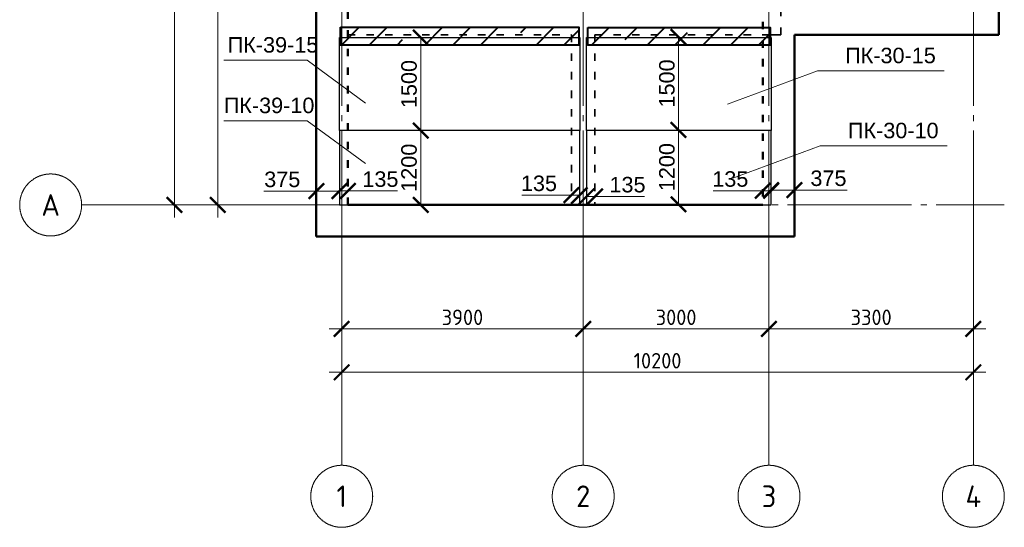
# Model space of a CAD drawing. Header units: millimetres. Extents: x -2096172177 to 2055029645, y -728784453 to 1899906214.
# Tile 79 of 109: x 3657062 to 3672962, y 1820283 to 1828471. Entities that reach past the tile are written whole.
import ezdxf
from ezdxf.enums import TextEntityAlignment as Align

# ---------------------------------------------------------------- set-up
doc = ezdxf.new("R2010")
doc.units = ezdxf.units.MM
doc.linetypes.add('ACAD_ISO03W100', pattern=[30, 12, -18])
doc.linetypes.add('DASHDOT_axis', pattern=[24, 20, -1.5, 1, -1.5])
for name, color, linetype, lineweight in [('Внутренние стены', 3, 'Continuous', 35), ('Монолитные участки', 6, 'Continuous', 40), ('Наружные стены', 1, 'Continuous', 50), ('Плиты', 5, 'Continuous', 30), ('Размеры плит', 202, 'Continuous', 18), ('Толщины привязок', 130, 'Continuous', 18)]:
    doc.layers.add(name, color=color, linetype=linetype, lineweight=lineweight)
doc.styles.add('GOST-2.304_Type-B', font='GOST Common.ttf')
doc.styles.add('стиль для стен', font='arial.ttf')
doc.dimstyles.new('SPDS_units-mm', dxfattribs={"dimtxt": 2.5, "dimasz": 2.5, "dimexe": 1.25, "dimexo": 0.625, "dimtad": 1, "dimdec": 0, "dimtxsty": 'GOST-2.304_Type-B', "dimblk": 'ARCHTICK', "dimcen": 2.5, "dimdle": 2, "dimaunit": 1, "dimadec": 1, "dimazin": 2, "dimtfac": 1, "dimtdec": 0, "dimtmove": 1, "dimatfit": 3, "dimfxl": 1, "dimtfill": 1, "dimlwd": -1, "dimlwe": -1, "dimarcsym": 0})
doc.dimstyles.new('размеры плит', dxfattribs={"dimtxt": 2.5, "dimasz": 2.5, "dimexe": 1.25, "dimexo": 0.625, "dimtad": 1, "dimtxsty": 'стиль для стен', "dimblk": 'ARCHTICK', "dimcen": 2.5, "dimse1": 1, "dimse2": 1, "dimclrt": 3, "dimadec": 0, "dimazin": 0, "dimtfac": 1, "dimtmove": 0, "dimatfit": 3, "dimldrblk": 'CLOSEDBLANK', "dimfxl": 0, "dimarcsym": 0})

# ---------------------------------------------------------------- blocks, each defined once
blk = doc.blocks.new('_ArchTick')
at = {"color": 0, "linetype": 'ByBlock', "const_width": 0.15}
blk.add_lwpolyline([(-0.5, -0.5), (0.5, 0.5)], dxfattribs=at)
blk = doc.blocks.new('*D599')
at = {"color": 0, "linetype": 'Continuous', "transparency": 16777216}
for p, q in [((1831390, 925405), (1841990, 925405)), ((1831590, 925467), (1831590, 925530)), ((1841790, 925467), (1841790, 925530))]:
    blk.add_line(p, q, dxfattribs=at)
at = {"layer": 'Defpoints', "color": 0, "linetype": 'DASHDOT_axis', "transparency": 16777216}
for p in [(1831590, 925405), (1841790, 925405), (1841790, 925405)]:
    blk.add_point(p, dxfattribs=at)
at = {"color": 0, "linetype": 'DASHDOT_axis', "transparency": 16777216, "xscale": 250, "yscale": 250, "zscale": 250, "rotation": 180}
blk.add_blockref('_ArchTick', (1831590, 925405), dxfattribs=at)
at = {"color": 0, "linetype": 'DASHDOT_axis', "transparency": 16777216, "xscale": 250, "yscale": 250, "zscale": 250}
blk.add_blockref('_ArchTick', (1841790, 925405), dxfattribs=at)
at = {"color": 0, "linetype": 'DASHDOT_axis', "transparency": 16777216, "insert": (1836690, 925592), "char_height": 250, "attachment_point": 5, "style": 'GOST-2.304_Type-B', "bg_fill": 3, "box_fill_scale": 1.1, "bg_fill_color": 256, "bg_fill_true_color": 13158600, "bg_fill_transparency": 0}
blk.add_mtext('10200', dxfattribs=at)
blk = doc.blocks.new('*D600')
at = {"color": 0, "linetype": 'Continuous', "transparency": 16777216}
for p, q in [((1831590, 926167), (1831590, 926230)), ((1835490, 926167), (1835490, 926230)), ((1835690, 926105), (1831390, 926105))]:
    blk.add_line(p, q, dxfattribs=at)
at = {"layer": 'Defpoints', "color": 0, "linetype": 'DASHDOT_axis', "transparency": 16777216}
for p in [(1831590, 926105), (1831590, 926105), (1835490, 926105)]:
    blk.add_point(p, dxfattribs=at)
at = {"color": 0, "linetype": 'DASHDOT_axis', "transparency": 16777216, "xscale": 250, "yscale": 250, "zscale": 250, "rotation": 180}
blk.add_blockref('_ArchTick', (1831590, 926105), dxfattribs=at)
at = {"color": 0, "linetype": 'DASHDOT_axis', "transparency": 16777216, "xscale": 250, "yscale": 250, "zscale": 250}
blk.add_blockref('_ArchTick', (1835490, 926105), dxfattribs=at)
at = {"color": 0, "linetype": 'DASHDOT_axis', "transparency": 16777216, "insert": (1833540, 926292), "char_height": 250, "attachment_point": 5, "style": 'GOST-2.304_Type-B', "bg_fill": 3, "box_fill_scale": 1.1, "bg_fill_color": 256, "bg_fill_true_color": 13158600, "bg_fill_transparency": 0}
blk.add_mtext('3900', dxfattribs=at)
blk = doc.blocks.new('*D601')
at = {"color": 0, "linetype": 'Continuous', "transparency": 16777216}
for p, q in [((1835490, 926167), (1835490, 926230)), ((1838490, 926167), (1838490, 926230)), ((1838690, 926105), (1835290, 926105))]:
    blk.add_line(p, q, dxfattribs=at)
at = {"layer": 'Defpoints', "color": 0, "linetype": 'DASHDOT_axis', "transparency": 16777216}
for p in [(1835490, 926105), (1835490, 926105), (1838490, 926105)]:
    blk.add_point(p, dxfattribs=at)
at = {"color": 0, "linetype": 'DASHDOT_axis', "transparency": 16777216, "xscale": 250, "yscale": 250, "zscale": 250, "rotation": 180}
blk.add_blockref('_ArchTick', (1835490, 926105), dxfattribs=at)
at = {"color": 0, "linetype": 'DASHDOT_axis', "transparency": 16777216, "xscale": 250, "yscale": 250, "zscale": 250}
blk.add_blockref('_ArchTick', (1838490, 926105), dxfattribs=at)
at = {"color": 0, "linetype": 'DASHDOT_axis', "transparency": 16777216, "insert": (1836990, 926292), "char_height": 250, "attachment_point": 5, "style": 'GOST-2.304_Type-B', "bg_fill": 3, "box_fill_scale": 1.1, "bg_fill_color": 256, "bg_fill_true_color": 13158600, "bg_fill_transparency": 0}
blk.add_mtext('3000', dxfattribs=at)
blk = doc.blocks.new('*D602')
at = {"color": 0, "linetype": 'Continuous', "transparency": 16777216}
for p, q in [((1838490, 926167), (1838490, 926230)), ((1841790, 926167), (1841790, 926230)), ((1841990, 926105), (1838290, 926105))]:
    blk.add_line(p, q, dxfattribs=at)
at = {"layer": 'Defpoints', "color": 0, "linetype": 'DASHDOT_axis', "transparency": 16777216}
for p in [(1838490, 926105), (1838490, 926105), (1841790, 926105)]:
    blk.add_point(p, dxfattribs=at)
at = {"color": 0, "linetype": 'DASHDOT_axis', "transparency": 16777216, "xscale": 250, "yscale": 250, "zscale": 250, "rotation": 180}
blk.add_blockref('_ArchTick', (1838490, 926105), dxfattribs=at)
at = {"color": 0, "linetype": 'DASHDOT_axis', "transparency": 16777216, "xscale": 250, "yscale": 250, "zscale": 250}
blk.add_blockref('_ArchTick', (1841790, 926105), dxfattribs=at)
at = {"color": 0, "linetype": 'DASHDOT_axis', "transparency": 16777216, "insert": (1840140, 926292), "char_height": 250, "attachment_point": 5, "style": 'GOST-2.304_Type-B', "bg_fill": 3, "box_fill_scale": 1.1, "bg_fill_color": 256, "bg_fill_true_color": 13158600, "bg_fill_transparency": 0}
blk.add_mtext('3300', dxfattribs=at)
blk = doc.blocks.new('*D608')
at = {"layer": 'Defpoints', "color": 0, "transparency": 16777216}
for p in [(1832880, 930805), (1832866, 929305), (1832880, 929305)]:
    blk.add_point(p, dxfattribs=at)
at = {"layer": 'Размеры плит', "color": 0, "lineweight": -2, "transparency": 16777216}
blk.add_line((1832866, 930805), (1832866, 929305), dxfattribs=at)
at = {"layer": 'Размеры плит', "color": 0, "lineweight": -2, "transparency": 16777216, "xscale": 250, "yscale": 250, "zscale": 250}
for p, rotation in [((1832866, 930805), 90), ((1832866, 929305), 270)]:
    blk.add_blockref('_ArchTick', p, dxfattribs=dict(at, rotation=rotation))
at = {"layer": 'Размеры плит', "color": 3, "transparency": 16777216, "insert": (1832678, 930055), "char_height": 250, "attachment_point": 5, "rotation": 90, "style": 'стиль для стен'}
blk.add_mtext('1500', dxfattribs=at)
blk = doc.blocks.new('_ClosedBlank')
at = {"color": 0, "linetype": 'ByBlock', "lineweight": -2}
for p, q in [((-1, 0.2), (0, 0)), ((-1, 0.2), (-1, -0.2)), ((0, 0), (-1, -0.2))]:
    blk.add_line(p, q, dxfattribs=at)
blk = doc.blocks.new('*D609')
at = {"layer": 'Defpoints', "color": 0, "transparency": 16777216}
for p in [(1832866, 929305), (1832866, 928105), (1832866, 928105)]:
    blk.add_point(p, dxfattribs=at)
at = {"layer": 'Размеры плит', "color": 0, "lineweight": -2, "transparency": 16777216}
blk.add_line((1832866, 929305), (1832866, 928105), dxfattribs=at)
at = {"layer": 'Размеры плит', "color": 0, "lineweight": -2, "transparency": 16777216, "xscale": 250, "yscale": 250, "zscale": 250}
for p, rotation in [((1832866, 929305), 90), ((1832866, 928105), 270)]:
    blk.add_blockref('_ArchTick', p, dxfattribs=dict(at, rotation=rotation))
at = {"layer": 'Размеры плит', "color": 3, "transparency": 16777216, "insert": (1832678, 928705), "char_height": 250, "attachment_point": 5, "rotation": 90, "style": 'стиль для стен'}
blk.add_mtext('1200', dxfattribs=at)
blk = doc.blocks.new('*D610')
at = {"layer": 'Defpoints', "color": 0, "transparency": 16777216}
for p in [(1837044, 930815), (1837029, 929315), (1837044, 929315)]:
    blk.add_point(p, dxfattribs=at)
at = {"layer": 'Размеры плит', "color": 0, "lineweight": -2, "transparency": 16777216}
blk.add_line((1837029, 930815), (1837029, 929315), dxfattribs=at)
at = {"layer": 'Размеры плит', "color": 0, "lineweight": -2, "transparency": 16777216, "xscale": 250, "yscale": 250, "zscale": 250}
for p, rotation in [((1837029, 930815), 90), ((1837029, 929315), 270)]:
    blk.add_blockref('_ArchTick', p, dxfattribs=dict(at, rotation=rotation))
at = {"layer": 'Размеры плит', "color": 3, "transparency": 16777216, "insert": (1836842, 930065), "char_height": 250, "attachment_point": 5, "rotation": 90, "style": 'стиль для стен'}
blk.add_mtext('1500', dxfattribs=at)
blk = doc.blocks.new('*D611')
at = {"layer": 'Defpoints', "color": 0, "transparency": 16777216}
for p in [(1837029, 929315), (1837029, 928115), (1837029, 928115)]:
    blk.add_point(p, dxfattribs=at)
at = {"layer": 'Размеры плит', "color": 0, "lineweight": -2, "transparency": 16777216}
blk.add_line((1837029, 929315), (1837029, 928115), dxfattribs=at)
at = {"layer": 'Размеры плит', "color": 0, "lineweight": -2, "transparency": 16777216, "xscale": 250, "yscale": 250, "zscale": 250}
for p, rotation in [((1837029, 929315), 90), ((1837029, 928115), 270)]:
    blk.add_blockref('_ArchTick', p, dxfattribs=dict(at, rotation=rotation))
at = {"layer": 'Размеры плит', "color": 3, "transparency": 16777216, "insert": (1836842, 928715), "char_height": 250, "attachment_point": 5, "rotation": 90, "style": 'стиль для стен'}
blk.add_mtext('1200', dxfattribs=at)
blk = doc.blocks.new('*D619')
at = {"layer": 'Defpoints', "color": 0, "transparency": 16777216}
for p in [(1838390, 928334), (1838525, 928317), (1838390, 928227)]:
    blk.add_point(p, dxfattribs=at)
at = {"layer": 'Размеры плит', "color": 0, "lineweight": -2, "transparency": 16777216}
for p, q in [((1838390, 928334), (1837590, 928334)), ((1838525, 928334), (1838390, 928334))]:
    blk.add_line(p, q, dxfattribs=at)
at = {"layer": 'Размеры плит', "color": 0, "lineweight": -2, "transparency": 16777216, "xscale": 250, "yscale": 250, "zscale": 250, "rotation": 180}
blk.add_blockref('_ArchTick', (1838390, 928334), dxfattribs=at)
at = {"layer": 'Размеры плит', "color": 0, "lineweight": -2, "transparency": 16777216, "xscale": 250, "yscale": 250, "zscale": 250}
blk.add_blockref('_ArchTick', (1838525, 928334), dxfattribs=at)
at = {"layer": 'Размеры плит', "color": 3, "transparency": 16777216, "insert": (1837865, 928522), "char_height": 250, "attachment_point": 5, "style": 'стиль для стен'}
blk.add_mtext('135', dxfattribs=at)
blk = doc.blocks.new('*D620')
at = {"layer": 'Defpoints', "color": 0, "transparency": 16777216}
for p in [(1838525, 928334), (1838900, 928346), (1838900, 928334)]:
    blk.add_point(p, dxfattribs=at)
at = {"layer": 'Размеры плит', "color": 0, "lineweight": -2, "transparency": 16777216}
for p, q in [((1838525, 928346), (1838900, 928346)), ((1838900, 928346), (1839750, 928346))]:
    blk.add_line(p, q, dxfattribs=at)
at = {"layer": 'Размеры плит', "color": 0, "lineweight": -2, "transparency": 16777216, "xscale": 250, "yscale": 250, "zscale": 250, "rotation": 180}
blk.add_blockref('_ArchTick', (1838525, 928346), dxfattribs=at)
at = {"layer": 'Размеры плит', "color": 0, "lineweight": -2, "transparency": 16777216, "xscale": 250, "yscale": 250, "zscale": 250}
blk.add_blockref('_ArchTick', (1838900, 928346), dxfattribs=at)
at = {"layer": 'Размеры плит', "color": 3, "transparency": 16777216, "insert": (1839450, 928534), "char_height": 250, "attachment_point": 5, "style": 'стиль для стен'}
blk.add_mtext('375', dxfattribs=at)
blk = doc.blocks.new('*D623')
at = {"layer": 'Defpoints', "color": 0, "transparency": 16777216}
for p in [(1831690, 928332), (1831555, 928146), (1831690, 928189)]:
    blk.add_point(p, dxfattribs=at)
at = {"layer": 'Размеры плит', "color": 0, "lineweight": -2, "transparency": 16777216}
for p, q in [((1831555, 928332), (1831690, 928332)), ((1831690, 928332), (1832490, 928332))]:
    blk.add_line(p, q, dxfattribs=at)
at = {"layer": 'Размеры плит', "color": 0, "lineweight": -2, "transparency": 16777216, "xscale": 250, "yscale": 250, "zscale": 250, "rotation": 180}
blk.add_blockref('_ArchTick', (1831555, 928332), dxfattribs=at)
at = {"layer": 'Размеры плит', "color": 0, "lineweight": -2, "transparency": 16777216, "xscale": 250, "yscale": 250, "zscale": 250}
blk.add_blockref('_ArchTick', (1831690, 928332), dxfattribs=at)
at = {"layer": 'Размеры плит', "color": 3, "transparency": 16777216, "insert": (1832215, 928520), "char_height": 250, "attachment_point": 5, "style": 'стиль для стен'}
blk.add_mtext('135', dxfattribs=at)
blk = doc.blocks.new('*D624')
at = {"layer": 'Defpoints', "color": 0, "transparency": 16777216}
for p in [(1831180, 928332), (1831180, 928328), (1831555, 928332)]:
    blk.add_point(p, dxfattribs=at)
at = {"layer": 'Размеры плит', "color": 0, "lineweight": -2, "transparency": 16777216}
for p, q in [((1831180, 928328), (1830330, 928328)), ((1831555, 928328), (1831180, 928328))]:
    blk.add_line(p, q, dxfattribs=at)
at = {"layer": 'Размеры плит', "color": 0, "lineweight": -2, "transparency": 16777216, "xscale": 250, "yscale": 250, "zscale": 250, "rotation": 180}
blk.add_blockref('_ArchTick', (1831180, 928328), dxfattribs=at)
at = {"layer": 'Размеры плит', "color": 0, "lineweight": -2, "transparency": 16777216, "xscale": 250, "yscale": 250, "zscale": 250}
blk.add_blockref('_ArchTick', (1831555, 928328), dxfattribs=at)
at = {"layer": 'Размеры плит', "color": 3, "transparency": 16777216, "insert": (1830630, 928516), "char_height": 250, "attachment_point": 5, "style": 'стиль для стен'}
blk.add_mtext('375', dxfattribs=at)
blk = doc.blocks.new('*D625')
at = {"layer": 'Defpoints', "color": 0, "transparency": 16777216}
for p in [(1835545, 928328), (1835680, 928256), (1835680, 928243)]:
    blk.add_point(p, dxfattribs=at)
at = {"layer": 'Размеры плит', "color": 0, "lineweight": -2, "transparency": 16777216}
for p, q in [((1835545, 928243), (1835680, 928243)), ((1835680, 928243), (1836480, 928243))]:
    blk.add_line(p, q, dxfattribs=at)
at = {"layer": 'Размеры плит', "color": 0, "lineweight": -2, "transparency": 16777216, "xscale": 250, "yscale": 250, "zscale": 250, "rotation": 180}
blk.add_blockref('_ArchTick', (1835545, 928243), dxfattribs=at)
at = {"layer": 'Размеры плит', "color": 0, "lineweight": -2, "transparency": 16777216, "xscale": 250, "yscale": 250, "zscale": 250}
blk.add_blockref('_ArchTick', (1835680, 928243), dxfattribs=at)
at = {"layer": 'Размеры плит', "color": 3, "transparency": 16777216, "insert": (1836205, 928431), "char_height": 250, "attachment_point": 5, "style": 'стиль для стен'}
blk.add_mtext('135', dxfattribs=at)
blk = doc.blocks.new('*D626')
at = {"layer": 'Defpoints', "color": 0, "transparency": 16777216}
for p in [(1835300, 928265), (1835300, 928223), (1835435, 928223)]:
    blk.add_point(p, dxfattribs=at)
at = {"layer": 'Размеры плит', "color": 0, "lineweight": -2, "transparency": 16777216}
for p, q in [((1835300, 928265), (1834500, 928265)), ((1835435, 928265), (1835300, 928265))]:
    blk.add_line(p, q, dxfattribs=at)
at = {"layer": 'Размеры плит', "color": 0, "lineweight": -2, "transparency": 16777216, "xscale": 250, "yscale": 250, "zscale": 250, "rotation": 180}
blk.add_blockref('_ArchTick', (1835300, 928265), dxfattribs=at)
at = {"layer": 'Размеры плит', "color": 0, "lineweight": -2, "transparency": 16777216, "xscale": 250, "yscale": 250, "zscale": 250}
blk.add_blockref('_ArchTick', (1835435, 928265), dxfattribs=at)
at = {"layer": 'Размеры плит', "color": 3, "transparency": 16777216, "insert": (1834775, 928452), "char_height": 250, "attachment_point": 5, "style": 'стиль для стен'}
blk.add_mtext('135', dxfattribs=at)
blk = doc.blocks.new('Фасад (на основе 1 эт)')
at = {"layer": 'Монолитные участки'}
h = blk.add_hatch(dxfattribs=at)
h.set_pattern_fill('ANSI35', color=256, scale=100)
h.set_pattern_definition([(45, (1804219.9, 919686.6), (-449.013, 449.013), []), (45, (1804668.9, 919686.6), (-449.013, 449.013), [793.75, -158.75, 0, -158.75])])
h.paths.add_polyline_path([(1835392.562, 940224.679), (1831607.506, 940224.679), (1831607.506, 939919.839), (1835392.562, 939919.839)])
h.paths.add_polyline_path([(1841813.957, 940224.641), (1840548.678, 940226.989), (1839634.948, 941423.988), (1837857.083, 941424.679), (1836813.401, 940224.679), (1835578.928, 940224.679), (1835578.928, 939888.695), (1841813.957, 939888.695)])
h.paths.add_polyline_path([(1837399.91, 936149.504), (1835559.91, 936149.504), (1835559.91, 931239.679), (1837399.91, 931239.679), (1837399.91, 931763.211, -0.23437072), (1837387.334, 931788.565, -0.23437072), (1837399.91, 931813.919)])
h.paths.add_polyline_path([(1841809.91, 936149.504), (1841569.91, 936149.504), (1841569.91, 936149.504), (1841299.91, 936149.504), (1838559.91, 936149.504), (1838559.91, 935909.504), (1841809.91, 935909.504)])
h.paths.add_polyline_path([(1835365.686, 933327.547), (1831626.345, 933327.547), (1831626.345, 933040.699), (1835365.686, 933040.699)])
h.paths.add_polyline_path([(1835420.074, 930970.466), (1831570.551, 930970.462), (1831569.91, 930684.764), (1835420.074, 930684.679)])
h.paths.add_polyline_path([(1838508.31, 930966.898), (1835562.787, 930966.894), (1835562.146, 930681.196), (1838508.31, 930681.111)])
at = {"linetype": 'DASHDOT_axis'}
for p, q in [((1828889.91, 927904.679), (1828889.91, 941504.679)), ((1829589.91, 940304.679), (1829589.91, 930904.679)), ((1829589.91, 931304.679), (1829589.91, 927904.679)), ((1828389.91, 928104.679), (1827389.91, 928104.679)), ((1831589.91, 928104.679), (1828389.91, 928104.679)), ((1828827.41, 928104.679), (1828764.91, 928104.679)), ((1829527.41, 928104.679), (1829464.91, 928104.679)), ((1831589.91, 928104.679), (1831589.91, 924904.679)), ((1835489.91, 928104.679), (1835489.91, 924904.679)), ((1838489.91, 928104.679), (1838489.91, 924904.679)), ((1841789.91, 928104.679), (1841789.91, 924904.679)), ((1841789.91, 928104.679), (1842289.91, 928104.679)), ((1831589.91, 924904.679), (1831589.91, 923904.679)), ((1835489.91, 924904.679), (1835489.91, 923904.679)), ((1838489.91, 924904.679), (1838489.91, 923904.679)), ((1841789.91, 924904.679), (1841789.91, 923904.679))]:
    blk.add_line(p, q, dxfattribs=at)
at = {"linetype": 'DASHDOT_axis', "lineweight": 20, "ltscale": 100}
for p, q in [((1831589.91, 941304.679), (1831589.91, 928104.679)), ((1835489.91, 941304.679), (1835489.91, 928104.679)), ((1838489.91, 941304.679), (1838489.91, 928104.679)), ((1841789.91, 941304.679), (1841789.91, 928104.679))]:
    blk.add_line(p, q, dxfattribs=at)
at = {"linetype": 'DASHDOT_axis', "lineweight": 15, "ltscale": 100}
blk.add_line((1831589.91, 928104.679), (1841789.91, 928104.679), dxfattribs=at)
at = {"linetype": 'DASHDOT_axis'}
for centre in [(1826889.91, 928104.679), (1831589.91, 923404.679), (1835489.91, 923404.679), (1838489.91, 923404.679), (1841789.91, 923404.679)]:
    blk.add_circle(centre, 500, dxfattribs=at)
at = {"layer": 'Внутренние стены', "linetype": 'ACAD_ISO03W100', "ltscale": 10}
for p, q in [((1838679.917, 930849.685), (1838679.77, 936027.872)), ((1831689.91, 930849.679), (1835299.91, 930849.679)), ((1835299.91, 930849.679), (1835299.91, 928104.679)), ((1835679.91, 930849.679), (1835679.91, 928104.679)), ((1835679.91, 930849.679), (1838489.91, 930849.679))]:
    blk.add_line(p, q, dxfattribs=at)
at = {"layer": 'Внутренние стены'}
for p, q in [((1838489.91, 930849.679), (1838679.91, 930849.679)), ((1835299.91, 928104.679), (1835679.91, 928104.679))]:
    blk.add_line(p, q, dxfattribs=at)
at = {"layer": 'Монолитные участки'}
for points in [[(1831570.551, 930970.462), (1835420.074, 930970.466), (1835420.074, 930684.679), (1831569.91, 930684.764)], [(1835562.787, 930966.894), (1838508.31, 930966.898), (1838508.31, 930681.111), (1835562.146, 930681.196)]]:
    blk.add_lwpolyline(points, close=True, dxfattribs=at)
at = {"layer": 'Наружные стены'}
for p, q in [((1831179.91, 927594.679), (1831179.91, 940614.679)), ((1842199.91, 940614.679), (1842199.91, 930849.679)), ((1842199.91, 930849.679), (1838899.91, 930849.679)), ((1838899.91, 930849.679), (1838899.91, 927594.679)), ((1838389.91, 928104.679), (1831689.91, 928104.679)), ((1838899.91, 927594.679), (1831179.91, 927594.679))]:
    blk.add_line(p, q, dxfattribs=at)
at = {"layer": 'Наружные стены', "linetype": 'ACAD_ISO03W100', "ltscale": 10}
for p, q in [((1831689.91, 928104.679), (1831689.91, 940104.679)), ((1838389.91, 931359.679), (1838389.91, 928104.679))]:
    blk.add_line(p, q, dxfattribs=at)
at = {"layer": 'Плиты'}
for points in [[(1831554.91, 930804.679), (1835434.91, 930804.679), (1835434.91, 929304.679), (1831554.91, 929304.679)], [(1835544.91, 930804.679), (1838524.91, 930804.679), (1838524.91, 929304.679), (1835544.91, 929304.679)], [(1831554.91, 928104.679), (1835434.91, 928104.679), (1835434.91, 929304.679), (1831554.91, 929304.679)], [(1838524.91, 929304.679), (1835544.91, 929304.679), (1835544.91, 928104.679), (1838524.91, 928104.679)]]:
    blk.add_lwpolyline(points, close=True, dxfattribs=at)
at = {"layer": 'Размеры плит', "color": 40}
for p, q in [((1829684.317, 930439.78), (1831030.011, 930439.78)), ((1831030.011, 930439.78), (1831973.213, 929747.982)), ((1837820.012, 929732.179), (1839273.985, 930268.103)), ((1839273.985, 930268.103), (1841319.679, 930268.103)), ((1829684.317, 929462.843), (1831030.011, 929462.843)), ((1831030.011, 929462.843), (1831973.213, 928771.046)), ((1837864.91, 928521.872), (1839318.883, 929057.795)), ((1839318.883, 929057.795), (1841364.578, 929057.795))]:
    blk.add_line(p, q, dxfattribs=at)
at = {"linetype": 'DASHDOT_axis', "xscale": 250, "yscale": 250, "zscale": 250, "rotation": 270}
for p in [(1828889.91, 928104.679), (1829589.91, 928104.679)]:
    blk.add_blockref('_ArchTick', p, dxfattribs=at)
at = {"linetype": 'DASHDOT_axis', "style": 'GOST-2.304_Type-B'}
for s, p in [('А', (1826889.91, 928104.679)), ('1', (1831589.91, 923404.679)), ('2', (1835489.91, 923404.679)), ('3', (1838489.91, 923404.679)), ('4', (1841789.91, 923404.679))]:
    blk.add_text(s, height=350, dxfattribs=at).set_placement(p, align=Align.MIDDLE_CENTER)
at = {"layer": 'Размеры плит', "color": 6, "char_height": 250, "width": 2094.33166, "attachment_point": 1, "style": 'стиль для стен'}
for s, insert in [('ПК-39-15\\P\\P      ', (1829748.806, 930812.819)), ('ПК-30-15\\P\\P\\P      ', (1839720.006, 930641.142)), ('ПК-39-10\\P\\P      ', (1829685.435, 929835.883)), ('ПК-30-10\\P\\P\\P      ', (1839764.904, 929430.835))]:
    blk.add_mtext(s, dxfattribs=dict(at, insert=insert))
at = {"layer": 'Размеры плит', "color": 40}
for base, p1, p2, picture, middle in [((1837029.433, 929315.436), (1837044.13, 930815.278), (1837044.13, 929315.436), '*D610', (1836841.933, 930065.357)), ((1832865.696, 929304.679), (1832880.394, 930804.521), (1832880.394, 929304.679), '*D608', (1832678.196, 930054.6))]:
    dim = blk.add_linear_dim(base=base, p1=p1, p2=p2, angle=90, text='1500', dimstyle='размеры плит', dxfattribs=at)
    dim.commit()
    dim.dimension.update_dxf_attribs({"geometry": picture, "text_midpoint": middle})
for base, p1, p2, picture, middle in [((1832865.696, 928104.679), (1832865.696, 929304.679), (1832865.696, 928104.679), '*D609', (1832678.196, 928704.679)), ((1837029.433, 928115.436), (1837029.433, 929315.436), (1837029.433, 928115.436), '*D611', (1836841.933, 928715.436))]:
    dim = blk.add_linear_dim(base=base, p1=p1, p2=p2, angle=90, dimstyle='размеры плит', dxfattribs=at)
    dim.commit()
    dim.dimension.update_dxf_attribs({"geometry": picture, "text_midpoint": middle})
for base, p1, p2, picture, middle in [((1831179.91, 928328.349), (1831554.91, 928332.322), (1831179.91, 928332.322), '*D624', (1830629.91, 928515.849)), ((1831689.91, 928332.322), (1831554.91, 928145.601), (1831689.91, 928189.301), '*D623', (1832214.91, 928519.822)), ((1835299.91, 928264.926), (1835434.91, 928223.156), (1835299.91, 928223.156), '*D626', (1834774.91, 928452.426)), ((1835679.91, 928243.37), (1835544.91, 928328.349), (1835679.91, 928256.117), '*D625', (1836204.91, 928430.87)), ((1838389.91, 928334.372), (1838524.91, 928316.529), (1838389.91, 928227.314), '*D619', (1837864.91, 928521.872)), ((1838899.91, 928346.074), (1838524.91, 928334.372), (1838899.91, 928334.372), '*D620', (1839449.91, 928533.574))]:
    dim = blk.add_linear_dim(base=base, p1=p1, p2=p2, dimstyle='размеры плит', dxfattribs=at)
    dim.commit()
    dim.dimension.update_dxf_attribs({"geometry": picture, "text_midpoint": middle})
at = {"linetype": 'DASHDOT_axis'}
for base, p1, p2, picture, middle in [((1831589.91, 926104.679), (1835489.91, 926104.679), (1831589.91, 926104.679), '*D600', (1833539.91, 926104.679)), ((1841789.91, 925404.679), (1831589.91, 925404.679), (1841789.91, 925404.679), '*D599', (1836689.91, 925404.679))]:
    dim = blk.add_linear_dim(base=base, p1=p1, p2=p2, dimstyle='SPDS_units-mm', override={"dimscale": 100}, dxfattribs=at)
    dim.commit()
    dim.dimension.update_dxf_attribs({"geometry": picture, "text_midpoint": middle, "dimtype": 128})
dim = blk.add_linear_dim(base=(1835489.91, 926104.679), p1=(1838489.91, 926104.679), p2=(1835489.91, 926104.679), dimstyle='SPDS_units-mm', override={"dimscale": 100}, dxfattribs=at)
dim.commit()
dim.dimension.update_dxf_attribs({"geometry": '*D601', "text_midpoint": (1836989.91, 926104.679), "dimtype": 128})
dim = blk.add_linear_dim(base=(1838489.91, 926104.679), p1=(1841789.91, 926104.679), p2=(1838489.91, 926104.679), dimstyle='SPDS_units-mm', override={"dimscale": 100}, dxfattribs=at)
dim.commit()
dim.dimension.update_dxf_attribs({"geometry": '*D602', "text_midpoint": (1840139.91, 926104.679), "dimtype": 128})

msp = doc.modelspace()

# ---------------------------------------------------------------- block references
at = {"layer": 'Толщины привязок'}
msp.add_blockref('Фасад (на основе 1 эт)', (1830671.788, 897377.872), dxfattribs=at)

doc.saveas('drawing.dxf')
